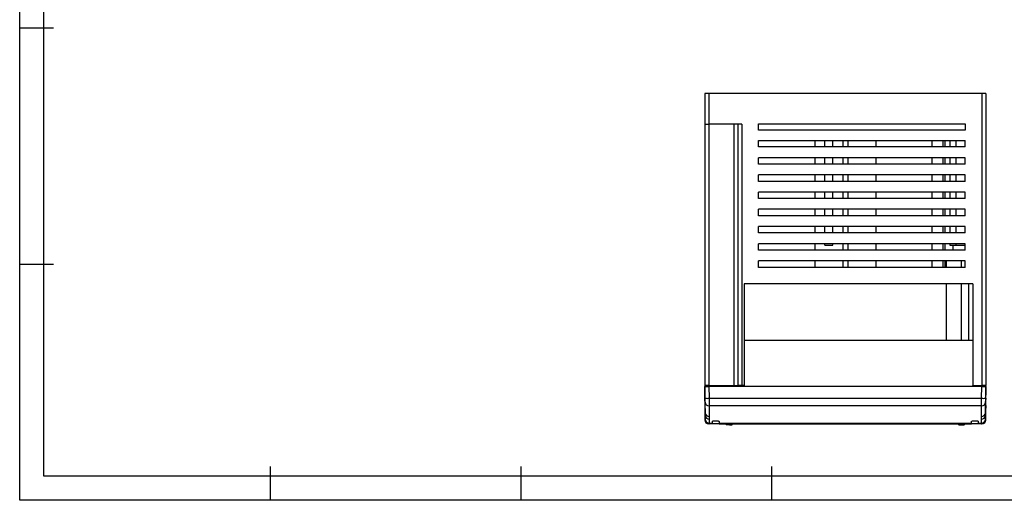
# Model space of a CAD drawing. Header units: millimetres. Extents: x 844 to 1341, y 0 to 352.
# Tile 1 of 11: x 844 to 1088, y 0 to 119. Entities that reach past the tile are written whole.
import ezdxf

# ---------------------------------------------------------------- set-up
doc = ezdxf.new("R2010")
doc.units = ezdxf.units.MM
doc.header["$LTSCALE"] = 2
doc.layers.add('HMI-D4', color=250, linetype='Continuous')

msp = doc.modelspace()

# ---------------------------------------------------------------- linework, layer by layer
at = {"color": 7, "linetype": 'Continuous', "lineweight": 25}
for p, q in [((1014.49, 100.97), (1013.49, 100.97)), ((1013.49, 100.97), (1013.49, 93.37)), ((1014.49, 100.97), (1014.49, 93.37)), ((1082.19, 100.97), (1014.49, 100.97)), ((1082.19, 100.97), (1082.19, 28.47)), ((1083.19, 100.97), (1082.19, 100.97)), ((1083.19, 100.97), (1083.19, 28.47)), ((1013.49, 93.37), (1014.49, 93.37)), ((1013.49, 93.37), (1013.49, 28.47)), ((1022.69, 93.37), (1014.49, 93.37)), ((1014.49, 93.37), (1014.49, 28.47)), ((1020.69, 93.37), (1020.69, 28.47)), ((1021.69, 93.37), (1021.69, 28.47)), ((1022.69, 93.37), (1022.69, 28.47)), ((1026.79, 91.87), (1026.79, 93.47)), ((1026.79, 93.47), (1078.09, 93.47)), ((1078.09, 93.47), (1078.09, 91.87)), ((1078.09, 91.87), (1026.79, 91.87)), ((1026.79, 87.74), (1026.79, 89.34)), ((1026.79, 89.34), (1078.09, 89.34)), ((1040.79, 89.34), (1040.79, 87.74)), ((1043.26, 87.74), (1043.26, 89.34)), ((1045.26, 87.74), (1045.26, 89.34)), ((1047.69, 89.34), (1047.69, 87.74)), ((1048.99, 89.34), (1048.99, 87.74)), ((1055.89, 89.34), (1055.89, 87.74)), ((1069.89, 87.74), (1069.89, 89.34)), ((1072.99, 89.34), (1072.99, 87.74)), ((1074.29, 89.34), (1074.29, 87.74)), ((1075.72, 89.34), (1075.72, 87.74)), ((1078.09, 87.74), (1078.09, 89.34)), ((1078.09, 87.74), (1026.79, 87.74)), ((1078.09, 85.06), (1026.79, 85.06)), ((1026.79, 83.46), (1026.79, 85.06)), ((1078.09, 83.46), (1026.79, 83.46)), ((1040.79, 85.06), (1040.79, 83.46)), ((1043.26, 83.46), (1043.26, 85.06)), ((1045.26, 83.46), (1045.26, 85.06)), ((1047.69, 85.06), (1047.69, 83.46)), ((1048.99, 85.06), (1048.99, 83.46)), ((1055.89, 85.06), (1055.89, 83.46)), ((1069.89, 83.46), (1069.89, 85.06)), ((1072.99, 85.06), (1072.99, 83.46)), ((1074.29, 85.06), (1074.29, 83.46)), ((1075.72, 85.06), (1075.72, 83.46)), ((1078.09, 83.46), (1078.09, 85.06)), ((1078.09, 80.79), (1026.79, 80.79)), ((1026.79, 79.19), (1026.79, 80.79)), ((1040.79, 80.79), (1040.79, 79.19)), ((1043.26, 79.19), (1043.26, 80.79)), ((1045.26, 79.19), (1045.26, 80.79)), ((1047.69, 80.79), (1047.69, 79.19)), ((1048.99, 80.79), (1048.99, 79.19)), ((1055.89, 80.79), (1055.89, 79.19)), ((1069.89, 79.19), (1069.89, 80.79)), ((1072.99, 80.79), (1072.99, 79.19)), ((1074.29, 80.79), (1074.29, 79.19)), ((1075.72, 80.79), (1075.72, 79.19)), ((1078.09, 79.19), (1078.09, 80.79)), ((1078.09, 79.19), (1026.79, 79.19)), ((1078.09, 76.52), (1026.79, 76.52)), ((1026.79, 74.92), (1026.79, 76.52)), ((1040.79, 76.52), (1040.79, 74.92)), ((1043.26, 74.92), (1043.26, 76.52)), ((1045.26, 74.92), (1045.26, 76.52)), ((1047.69, 76.52), (1047.69, 74.92)), ((1048.99, 76.52), (1048.99, 74.92)), ((1055.89, 76.52), (1055.89, 74.92)), ((1069.89, 74.92), (1069.89, 76.52)), ((1072.99, 76.52), (1072.99, 74.92)), ((1074.29, 76.52), (1074.29, 74.92)), ((1075.72, 76.52), (1075.72, 74.92)), ((1078.09, 74.92), (1078.09, 76.52)), ((1078.09, 74.92), (1026.79, 74.92)), ((1078.09, 72.25), (1026.79, 72.25)), ((1026.79, 70.65), (1026.79, 72.25)), ((1040.79, 72.25), (1040.79, 70.65)), ((1043.26, 70.65), (1043.26, 72.25)), ((1045.26, 70.65), (1045.26, 72.25)), ((1047.69, 72.25), (1047.69, 70.65)), ((1048.99, 72.25), (1048.99, 70.65)), ((1055.89, 72.25), (1055.89, 70.65)), ((1069.89, 70.65), (1069.89, 72.25)), ((1072.99, 72.25), (1072.99, 70.65)), ((1074.29, 72.25), (1074.29, 70.65)), ((1075.72, 72.25), (1075.72, 70.65)), ((1078.09, 70.65), (1078.09, 72.25)), ((1078.09, 70.65), (1026.79, 70.65)), ((1078.09, 67.97), (1026.79, 67.97)), ((1026.79, 66.37), (1026.79, 67.97)), ((1078.09, 66.37), (1026.79, 66.37)), ((1040.79, 67.97), (1040.79, 66.37)), ((1043.26, 66.37), (1043.26, 67.97)), ((1045.26, 66.37), (1045.26, 67.97)), ((1047.69, 67.97), (1047.69, 66.37)), ((1048.99, 67.97), (1048.99, 66.37)), ((1055.89, 67.97), (1055.89, 66.37)), ((1069.89, 66.37), (1069.89, 67.97)), ((1072.99, 67.97), (1072.99, 66.37)), ((1074.29, 67.97), (1074.29, 66.37)), ((1075.72, 67.97), (1075.72, 66.37)), ((1078.09, 66.37), (1078.09, 67.97)), ((1078.09, 63.7), (1026.79, 63.7)), ((1026.79, 62.1), (1026.79, 63.7)), ((1040.79, 63.7), (1040.79, 62.1)), ((1043.26, 63.37), (1043.26, 63.7)), ((1045.26, 63.37), (1045.26, 63.7)), ((1047.69, 63.7), (1047.69, 62.1)), ((1048.99, 63.7), (1048.99, 62.1)), ((1055.89, 63.7), (1055.89, 62.1)), ((1069.89, 62.1), (1069.89, 63.7)), ((1072.99, 63.7), (1072.99, 62.1)), ((1074.29, 63.7), (1074.29, 63.37)), ((1075.72, 63.7), (1075.72, 63.37)), ((1078.09, 62.1), (1078.09, 63.7)), ((1078.09, 62.1), (1026.79, 62.1)), ((1043.26, 63.37), (1045.26, 63.37)), ((1074.29, 63.37), (1075.72, 63.37)), ((1075.72, 63.37), (1078.09, 63.37)), ((1078.09, 59.43), (1026.79, 59.43)), ((1026.79, 57.83), (1026.79, 59.43)), ((1040.79, 59.43), (1040.79, 57.83)), ((1047.69, 59.43), (1047.69, 57.83)), ((1048.99, 59.43), (1048.99, 57.83)), ((1055.89, 59.43), (1055.89, 57.83)), ((1069.89, 57.83), (1069.89, 59.43)), ((1072.99, 59.43), (1072.99, 57.83)), ((1073.39, 57.83), (1073.39, 59.43)), ((1078.09, 57.83), (1078.09, 59.43)), ((1078.09, 57.83), (1026.79, 57.83)), ((1079.99, 53.77), (1023.29, 53.77)), ((1023.29, 53.77), (1023.29, 28.47)), ((1073.39, 39.64), (1073.39, 53.77)), ((1078.99, 39.64), (1078.99, 53.77)), ((1079.99, 53.77), (1079.99, 28.47)), ((1079.99, 39.64), (1023.29, 39.64)), ((1014.49, 28.47), (1013.49, 28.47)), ((1013.49, 28.47), (1013.49, 28.26)), ((1013.54, 25.34), (1013.49, 28.27)), ((1013.49, 28.27), (1013.49, 27.98)), ((1013.61, 21.11), (1013.49, 27.98)), ((1013.49, 27.98), (1013.49, 26.1)), ((1014.49, 28.47), (1020.69, 28.47)), ((1014.49, 28.27), (1014.54, 25.33)), ((1082.19, 28.27), (1014.49, 28.27)), ((1015.29, 28.47), (1015.29, 28.27)), ((1017.05, 28.27), (1017.06, 28.47)), ((1020.69, 28.47), (1021.69, 28.47)), ((1022.69, 28.47), (1021.69, 28.47)), ((1023.29, 28.47), (1022.69, 28.47)), ((1023.29, 28.27), (1023.29, 28.47)), ((1079.99, 28.47), (1082.19, 28.47)), ((1079.99, 28.27), (1079.99, 28.47)), ((1081.39, 28.47), (1081.39, 28.27)), ((1082.14, 25.33), (1082.19, 28.27)), ((1083.19, 28.47), (1082.19, 28.47)), ((1083.07, 21.11), (1083.19, 27.98)), ((1083.19, 28.27), (1083.14, 25.34)), ((1083.19, 28.18), (1083.19, 28.47)), ((1083.19, 27.98), (1083.19, 28.27)), ((1083.19, 28.27), (1083.19, 27.98)), ((1083.19, 26.26), (1083.19, 28.18)), ((1083.19, 27.98), (1083.19, 26.1)), ((1083.19, 27.98), (1083.19, 26.1)), ((1013.49, 26.14), (1013.49, 25.73)), ((1013.49, 25.73), (1013.49, 24.88)), ((1013.49, 24.88), (1013.49, 23.72)), ((1014.54, 25.33), (1082.14, 25.33)), ((1083.19, 25.73), (1083.19, 26.26)), ((1083.19, 24.88), (1083.19, 25.73)), ((1083.19, 23.72), (1083.19, 24.88)), ((1013.49, 23.72), (1013.49, 19.97)), ((1013.53, 23.57), (1013.55, 22.17)), ((1013.61, 21.74), (1013.56, 24.4)), ((1082.12, 23.45), (1014.56, 23.45)), ((1014.56, 23.45), (1014.61, 20.8)), ((1082.08, 20.8), (1082.12, 23.45)), ((1083.12, 24.4), (1083.08, 21.74)), ((1083.16, 23.57), (1083.13, 22.17)), ((1083.19, 19.97), (1083.19, 23.72)), ((1013.59, 19.95), (1013.61, 19.95)), ((1013.61, 20.09), (1013.61, 21.11)), ((1014.61, 20.16), (1014.61, 19.14)), ((1082.07, 19.14), (1082.07, 20.16)), ((1083.07, 21.11), (1083.07, 20.09)), ((1083.07, 19.95), (1083.09, 19.95)), ((1014.6, 18.97), (1014.49, 18.97)), ((1014.61, 18.97), (1014.6, 18.97)), ((1014.61, 19.14), (1015.29, 19.14)), ((1015.29, 18.97), (1014.61, 18.97)), ((1015.29, 19.53), (1015.29, 19.14)), ((1015.29, 18.97), (1015.29, 19.14)), ((1081.39, 18.97), (1015.29, 18.97)), ((1017.09, 19.53), (1017.09, 19.14)), ((1017.09, 19.14), (1079.59, 19.14)), ((1017.09, 19.03), (1017.09, 19.14)), ((1017.09, 19.03), (1079.59, 19.03)), ((1018.82, 18.97), (1018.82, 18.77)), ((1018.83, 18.77), (1018.82, 18.77)), ((1018.83, 18.97), (1018.83, 18.77)), ((1019.5, 18.77), (1018.83, 18.77)), ((1019.5, 18.77), (1019.5, 18.97)), ((1019.59, 18.77), (1019.5, 18.77)), ((1019.59, 18.97), (1019.59, 18.77)), ((1019.59, 18.77), (1020.26, 18.77)), ((1020.26, 18.77), (1020.26, 18.97)), ((1020.26, 18.77), (1020.26, 18.97)), ((1020.26, 18.77), (1020.26, 18.77)), ((1076.42, 18.97), (1076.42, 18.77)), ((1076.47, 18.77), (1076.42, 18.77)), ((1076.47, 18.97), (1076.47, 18.77)), ((1076.47, 18.77), (1077.81, 18.77)), ((1077.81, 18.77), (1077.81, 18.97)), ((1077.86, 18.77), (1077.81, 18.77)), ((1077.86, 18.77), (1077.86, 18.97)), ((1079.59, 19.14), (1079.59, 19.53)), ((1079.59, 19.14), (1079.59, 19.03)), ((1081.39, 19.14), (1081.39, 19.53)), ((1081.39, 19.14), (1082.07, 19.14)), ((1081.39, 19.14), (1081.39, 19.01)), ((1081.39, 19.01), (1081.39, 19.01)), ((1081.39, 19.01), (1081.39, 18.97)), ((1082.07, 18.97), (1081.39, 18.97)), ((1082.08, 18.97), (1082.07, 18.97)), ((1082.19, 18.97), (1082.08, 18.97))]:
    msp.add_line(p, q, dxfattribs=at)
at = {"color": 8, "linetype": 'Continuous', "lineweight": 25}
for p, q in [((1072.49, 89.34), (1072.49, 87.74)), ((1072.49, 85.06), (1072.49, 83.46)), ((1072.49, 80.79), (1072.49, 79.19)), ((1072.49, 76.52), (1072.49, 74.92)), ((1072.49, 72.25), (1072.49, 70.65)), ((1072.49, 67.97), (1072.49, 66.37)), ((1072.49, 63.7), (1072.49, 62.1)), ((1074.99, 63.37), (1074.99, 62.1)), ((1072.49, 59.43), (1072.49, 57.83)), ((1077.19, 57.83), (1077.19, 59.43)), ((1077.19, 39.64), (1077.19, 53.77)), ((1019.49, 28.28), (1019.49, 28.47)), ((1083.19, 28.18), (1083.19, 28.18)), ((1083.19, 27.98), (1083.19, 27.98)), ((1083.19, 26.26), (1083.19, 26.26)), ((1083.19, 26.1), (1083.19, 26.1))]:
    msp.add_line(p, q, dxfattribs=at)
at = {"color": 7, "linetype": 'Continuous', "lineweight": 25}
for centre, radius, start, end in [((1014.13, 34.89), 9.57, 266.5052, 272.4949), ((1082.56, 34.89), 9.57, 267.5051, 273.4948), ((1014.54, 24.43), 0.983, 181.9883, 271.0326), ((1082.14, 24.43), 0.983, 268.9674, 358.0117), ((1014.49, 19.97), 1, 180, 270), ((1014.59, 21.78), 0.983, 181.9883, 271.0326), ((1014.59, 21.14), 0.984, 182.0616, 270.9588), ((1014.6, 20.12), 0.984, 182.0616, 270.9588), ((1014.61, 19.97), 1, 180.9997, 269.9997), ((1082.09, 21.14), 0.984, 269.0412, 357.9384), ((1082.09, 20.12), 0.984, 269.0412, 357.9384), ((1082.07, 19.97), 1, 270.0003, 359.0003), ((1082.1, 21.78), 0.983, 268.9674, 358.0117), ((1082.19, 19.97), 1, 270, 0)]:
    msp.add_arc(centre, radius, start, end, dxfattribs=at)
for points, knots in [([(1013.49, 28.27), (1013.49, 28.27), (1013.51, 28.27), (1013.61, 28.27), (1013.69, 28.27), (1013.88, 28.27), (1014, 28.27), (1014.25, 28.27), (1014.37, 28.27), (1014.49, 28.27)], [0, 0, 0, 0, 0.25, 0.25, 0.5, 0.5, 0.75, 0.75, 1, 1, 1, 1]), ([(1019.49, 28.28), (1019.37, 28.29), (1019.13, 28.29), (1018.79, 28.31), (1018.49, 28.34), (1018.23, 28.38), (1018.02, 28.41), (1017.9, 28.44), (1017.84, 28.46), (1017.85, 28.46), (1017.85, 28.46)], [0, 0, 0, 0, 0.138012, 0.27618, 0.413995, 0.552423, 0.690439, 0.828363, 0.966877, 1, 1, 1, 1]), ([(1021.13, 28.46), (1021.13, 28.46), (1021.14, 28.46), (1021.09, 28.44), (1020.96, 28.41), (1020.76, 28.38), (1020.5, 28.34), (1020.19, 28.31), (1019.85, 28.29), (1019.61, 28.29), (1019.49, 28.28)], [0, 0, 0, 0, 0.033126, 0.1711194, 0.3092844, 0.4476043, 0.5858177, 0.7239504, 0.8619944, 1, 1, 1, 1]), ([(1082.19, 28.27), (1082.31, 28.27), (1082.44, 28.27), (1082.68, 28.27), (1082.8, 28.27), (1083, 28.27), (1083.07, 28.27), (1083.17, 28.27), (1083.19, 28.27), (1083.19, 28.27)], [0, 0, 0, 0, 0.25, 0.25, 0.5, 0.5, 0.75, 0.75, 1, 1, 1, 1]), ([(1013.49, 26.1), (1013.49, 26.05), (1013.49, 25.95), (1013.49, 25.7), (1013.5, 25.54), (1013.5, 25.36)], [0, 0, 0, 0, 0.5, 0.5, 1, 1, 1, 1]), ([(1013.5, 25.07), (1013.51, 24.86), (1013.51, 24.61), (1013.52, 24.1), (1013.52, 23.83), (1013.53, 23.57)], [0, 0, 0, 0, 0.5, 0.5, 1, 1, 1, 1]), ([(1013.56, 24.4), (1013.56, 24.43), (1013.56, 24.47), (1013.56, 24.59), (1013.55, 24.66), (1013.55, 24.83), (1013.55, 24.93), (1013.55, 25.14), (1013.54, 25.24), (1013.54, 25.34)], [0, 0, 0, 0, 0.25, 0.25, 0.5, 0.5, 0.75, 0.75, 1, 1, 1, 1]), ([(1014.54, 25.33), (1014.55, 24.9), (1014.55, 24.48), (1014.55, 23.81), (1014.56, 23.56), (1014.56, 23.45)], [0, 0, 0, 0, 0.5, 0.5, 1, 1, 1, 1]), ([(1082.12, 23.45), (1082.13, 23.56), (1082.13, 23.81), (1082.14, 24.48), (1082.14, 24.9), (1082.14, 25.33)], [0, 0, 0, 0, 0.5, 0.5, 1, 1, 1, 1]), ([(1083.14, 25.34), (1083.14, 25.24), (1083.14, 25.14), (1083.13, 24.93), (1083.13, 24.83), (1083.13, 24.66), (1083.13, 24.59), (1083.13, 24.47), (1083.12, 24.43), (1083.12, 24.4)], [0, 0, 0, 0, 0.25, 0.25, 0.5, 0.5, 0.75, 0.75, 1, 1, 1, 1]), ([(1083.16, 23.57), (1083.16, 23.83), (1083.16, 24.1), (1083.17, 24.61), (1083.18, 24.86), (1083.18, 25.07)], [0, 0, 0, 0, 0.5, 0.5, 1, 1, 1, 1]), ([(1083.18, 25.36), (1083.19, 25.54), (1083.19, 25.7), (1083.19, 25.95), (1083.19, 26.05), (1083.19, 26.1)], [0, 0, 0, 0, 0.5, 0.5, 1, 1, 1, 1]), ([(1013.6, 20.02), (1013.6, 20.02), (1013.6, 20.03), (1013.6, 20.08), (1013.6, 20.12), (1013.6, 20.27), (1013.6, 20.37), (1013.59, 20.62), (1013.59, 20.77), (1013.59, 21.07), (1013.58, 21.22), (1013.58, 21.46), (1013.58, 21.56), (1013.57, 21.71), (1013.57, 21.75), (1013.57, 21.81), (1013.57, 21.82), (1013.57, 21.82)], [0, 0, 0, 0, 0.125, 0.125, 0.25, 0.25, 0.375, 0.375, 0.5, 0.5, 0.625, 0.625, 0.75, 0.75, 0.875, 0.875, 1, 1, 1, 1]), ([(1013.57, 21.82), (1013.57, 21.82), (1013.57, 21.81), (1013.57, 21.75), (1013.57, 21.71), (1013.57, 21.56), (1013.57, 21.46), (1013.58, 21.22), (1013.58, 21.07), (1013.58, 20.77), (1013.59, 20.62), (1013.59, 20.37), (1013.59, 20.27), (1013.6, 20.12), (1013.6, 20.08), (1013.6, 20.03), (1013.6, 20.02), (1013.6, 20.02)], [0, 0, 0, 0, 0.125, 0.125, 0.25, 0.25, 0.375, 0.375, 0.5, 0.5, 0.625, 0.625, 0.75, 0.75, 0.875, 0.875, 1, 1, 1, 1]), ([(1014.01, 19.16), (1013.99, 19.18), (1013.94, 19.21), (1013.88, 19.27), (1013.82, 19.34), (1013.77, 19.41), (1013.71, 19.5), (1013.65, 19.63), (1013.61, 19.78), (1013.6, 19.89), (1013.59, 19.95)], [0, 0, 0, 0, 0.10238, 0.203342, 0.303031, 0.401598, 0.4992, 0.677039, 0.843496, 1, 1, 1, 1]), ([(1015.29, 19.53), (1015.29, 19.55), (1015.3, 19.57), (1015.35, 19.62), (1015.4, 19.65), (1015.54, 19.7), (1015.64, 19.72), (1015.89, 19.76), (1016.04, 19.77), (1016.34, 19.77), (1016.49, 19.76), (1016.74, 19.72), (1016.84, 19.7), (1016.98, 19.65), (1017.03, 19.62), (1017.08, 19.57), (1017.09, 19.55), (1017.09, 19.53)], [0, 0, 0, 0, 0.125, 0.125, 0.25, 0.25, 0.375, 0.375, 0.5, 0.5, 0.625, 0.625, 0.75, 0.75, 0.875, 0.875, 1, 1, 1, 1]), ([(1079.59, 19.53), (1079.59, 19.56), (1079.61, 19.59), (1079.7, 19.65), (1079.77, 19.68), (1079.94, 19.72), (1080.05, 19.74), (1080.27, 19.76), (1080.39, 19.77), (1080.49, 19.77)], [0, 0, 0, 0, 0.25, 0.25, 0.5, 0.5, 0.75, 0.75, 1, 1, 1, 1]), ([(1080.49, 19.77), (1080.6, 19.77), (1080.71, 19.76), (1080.93, 19.74), (1081.04, 19.72), (1081.22, 19.68), (1081.28, 19.65), (1081.37, 19.59), (1081.39, 19.56), (1081.39, 19.53)], [0, 0, 0, 0, 0.25, 0.25, 0.5, 0.5, 0.75, 0.75, 1, 1, 1, 1]), ([(1083.09, 19.95), (1083.09, 19.92), (1083.08, 19.85), (1083.07, 19.76), (1083.04, 19.66), (1083.01, 19.57), (1082.96, 19.47), (1082.88, 19.36), (1082.79, 19.25), (1082.71, 19.19), (1082.67, 19.16)], [0, 0, 0, 0, 0.092787, 0.18884, 0.288506, 0.392094, 0.499881, 0.664728, 0.831203, 1, 1, 1, 1]), ([(1083.08, 20.02), (1083.08, 20.02), (1083.08, 20.03), (1083.08, 20.08), (1083.09, 20.12), (1083.09, 20.27), (1083.09, 20.37), (1083.1, 20.62), (1083.1, 20.77), (1083.1, 21.07), (1083.11, 21.22), (1083.11, 21.46), (1083.11, 21.56), (1083.11, 21.71), (1083.11, 21.75), (1083.11, 21.81), (1083.11, 21.82), (1083.11, 21.82)], [0, 0, 0, 0, 0.125, 0.125, 0.25, 0.25, 0.375, 0.375, 0.5, 0.5, 0.625, 0.625, 0.75, 0.75, 0.875, 0.875, 1, 1, 1, 1]), ([(1083.11, 21.82), (1083.11, 21.82), (1083.11, 21.81), (1083.11, 21.75), (1083.11, 21.71), (1083.11, 21.56), (1083.1, 21.46), (1083.1, 21.22), (1083.1, 21.07), (1083.09, 20.77), (1083.09, 20.62), (1083.09, 20.37), (1083.08, 20.27), (1083.08, 20.12), (1083.08, 20.08), (1083.08, 20.03), (1083.08, 20.02), (1083.08, 20.02)], [0, 0, 0, 0, 0.125, 0.125, 0.25, 0.25, 0.375, 0.375, 0.5, 0.5, 0.625, 0.625, 0.75, 0.75, 0.875, 0.875, 1, 1, 1, 1]), ([(1014.61, 19.14), (1014.61, 19.12), (1014.61, 19.08), (1014.61, 19.04), (1014.61, 19.01), (1014.61, 18.98), (1014.61, 18.97), (1014.61, 18.97), (1014.61, 18.97)], [0, 0, 0, 0, 0.166007, 0.332278, 0.498813, 0.665612, 0.832674, 1, 1, 1, 1]), ([(1082.07, 18.97), (1082.07, 18.97), (1082.07, 18.97), (1082.07, 18.98), (1082.07, 19.01), (1082.07, 19.04), (1082.07, 19.08), (1082.07, 19.12), (1082.07, 19.14)], [0, 0, 0, 0, 0.167326, 0.334388, 0.501187, 0.667722, 0.833993, 1, 1, 1, 1])]:
    msp.add_open_spline(points, degree=3, knots=knots, dxfattribs=at)
for points in [[(1013.5, 25.07), (1013.5, 25.17), (1013.5, 25.26), (1013.5, 25.36)], [(1083.18, 25.36), (1083.18, 25.26), (1083.18, 25.17), (1083.18, 25.07)], [(1013.55, 22.17), (1013.56, 21.84), (1013.56, 21.51), (1013.57, 21.2)], [(1083.11, 21.2), (1083.12, 21.51), (1083.13, 21.84), (1083.13, 22.17)], [(1013.59, 19.95), (1013.59, 20.3), (1013.58, 20.74), (1013.57, 21.2)], [(1013.61, 21.11), (1013.61, 21.32), (1013.61, 21.53), (1013.61, 21.74)], [(1013.61, 19.95), (1013.61, 19.95), (1013.61, 20), (1013.61, 20.09)], [(1014.61, 20.8), (1014.61, 20.58), (1014.61, 20.37), (1014.61, 20.16)], [(1082.07, 20.16), (1082.07, 20.37), (1082.07, 20.58), (1082.08, 20.8)], [(1083.08, 21.74), (1083.07, 21.53), (1083.07, 21.32), (1083.07, 21.11)], [(1083.07, 20.09), (1083.07, 20), (1083.07, 19.95), (1083.07, 19.95)], [(1083.11, 21.2), (1083.1, 20.74), (1083.1, 20.3), (1083.09, 19.95)]]:
    msp.add_open_spline(points, degree=3, dxfattribs=at)
at = {"layer": 'HMI-D4', "color": 0}
for points in [[(1341.11, 351.8), (1341.11, 0), (843.57, 0), (843.57, 351.8)], [(1335.11, 345.8), (1335.11, 6), (849.57, 6), (849.57, 345.8)]]:
    msp.add_lwpolyline(points, close=True, dxfattribs=at)
for points in [[(843.57, 117.27), (851.95, 117.27)], [(843.57, 58.63), (851.95, 58.63)], [(905.76, 0), (905.76, 8.38)], [(967.96, 0), (967.96, 8.38)], [(1030.15, 0), (1030.15, 8.38)]]:
    msp.add_lwpolyline(points, dxfattribs=at)

doc.saveas('drawing.dxf')
